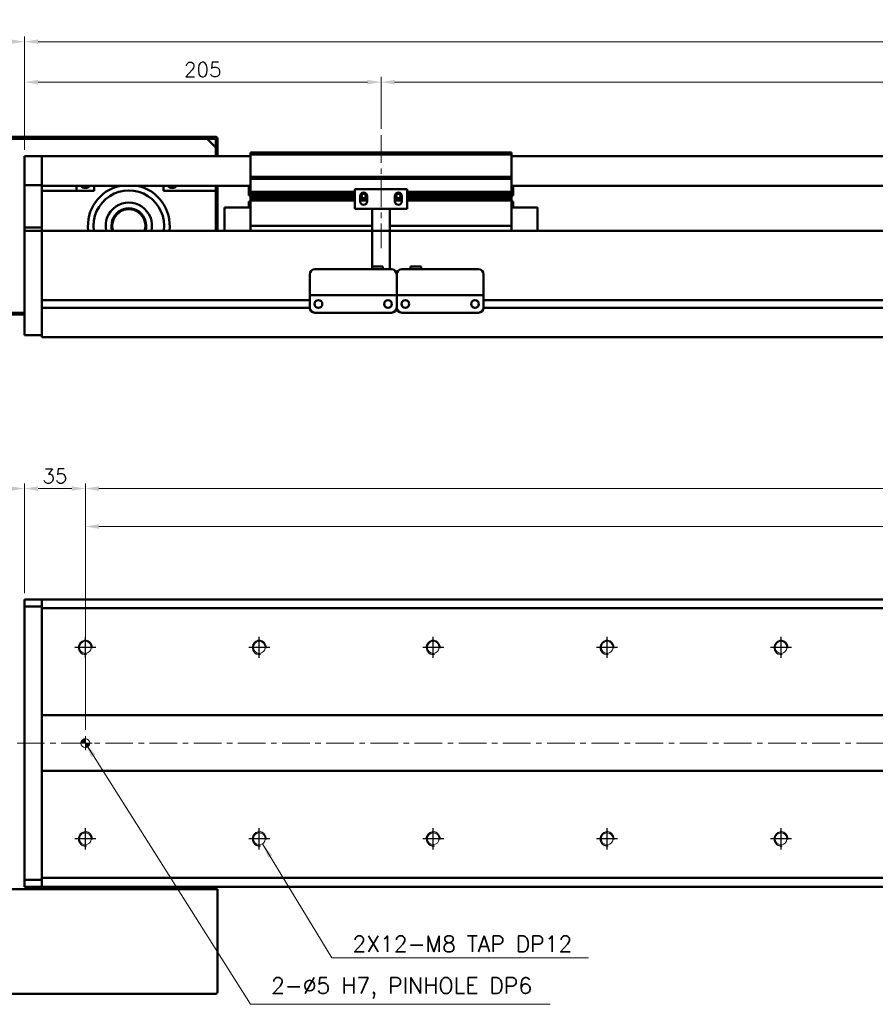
# Model space of a CAD drawing. Header units: millimetres. Extents: x 46891 to 51038, y 6223 to 10291.
# Tile 3 of 6: x 48797 to 49289, y 8918 to 9484. Entities that reach past the tile are written whole.
import ezdxf

# ---------------------------------------------------------------- set-up
doc = ezdxf.new("R2010")
doc.units = ezdxf.units.MM
doc.header["$LTSCALE"] = 0.5
doc.linetypes.add('CENTER', pattern=[50.8, 31.75, -6.35, 6.35, -6.35])
doc.layers.get('0').update_dxf_attribs({"lineweight": 20})
doc.layers.add('1', color=1, linetype='CENTER', lineweight=13)
doc.layers.add('외형선(ISO)', color=7, linetype='Continuous', lineweight=50)
doc.layers.add('C', color=1, linetype='CENTER')
doc.layers.add('DIM', color=4, linetype='Continuous')
doc.styles.add('DSR TEXT', font='romans.shx', dxfattribs={"bigfont": 'whgtxt.shx'})
doc.styles.get("Standard").update_dxf_attribs({"font": 'romans.shx', "bigfont": 'whgtxt.shx'})
doc.dimstyles.new('DSR', dxfattribs={"dimscale": 2, "dimtxt": 3, "dimasz": 3, "dimexe": 0.5, "dimexo": 0.5, "dimgap": 0.5, "dimtad": 1, "dimdsep": 46, "dimtxsty": 'Standard', "dimcen": 2.5, "dimclrd": 4, "dimclre": 4, "dimclrt": 2, "dimadec": 0, "dimazin": 2, "dimtfac": 1, "dimtmove": 0, "dimatfit": 3, "dimfxl": 0, "dimlwd": -1, "dimlwe": -1, "dimarcsym": 0})

# ---------------------------------------------------------------- blocks, each defined once
blk = doc.blocks.new('*D121')
at = {"color": 1, "linetype": 'ByBlock'}
for p, q in [((48799.5, 9409.41), (48799.5, 9451.32)), ((49004.5, 9421.41), (49004.5, 9451.32)), ((48807.3, 9448.32), (48996.7, 9448.32))]:
    blk.add_line(p, q, dxfattribs=at)
at = {"color": 1}
for points in [[(48807.3, 9449.62), (48807.3, 9447.02), (48799.5, 9448.32)], [(48996.7, 9449.62), (48996.7, 9447.02), (49004.5, 9448.32)]]:
    blk.add_solid(points, dxfattribs=at)
at = {"layer": 'Defpoints', "color": 0}
for p in [(49004.5, 9448.32), (49004.5, 9417.81), (48799.5, 9405.81)]:
    blk.add_point(p, dxfattribs=at)
at = {"color": 3, "insert": (48902, 9455.52), "char_height": 8.4, "attachment_point": 5, "style": 'DSR TEXT'}
blk.add_mtext('205', dxfattribs=at)
blk = doc.blocks.new('*D122')
at = {"color": 1, "linetype": 'ByBlock'}
for p, q in [((49004.5, 9421.41), (49004.5, 9451.32)), ((49804.5, 9421.41), (49804.5, 9451.32)), ((49012.3, 9448.32), (49796.7, 9448.32))]:
    blk.add_line(p, q, dxfattribs=at)
at = {"color": 1}
for points in [[(49012.3, 9449.62), (49012.3, 9447.02), (49004.5, 9448.32)], [(49796.7, 9449.62), (49796.7, 9447.02), (49804.5, 9448.32)]]:
    blk.add_solid(points, dxfattribs=at)
at = {"layer": 'Defpoints', "color": 0}
for p in [(49804.5, 9448.32), (49004.5, 9417.81), (49804.5, 9417.81)]:
    blk.add_point(p, dxfattribs=at)
at = {"color": 3, "insert": (49404.5, 9455.52), "char_height": 8.4, "attachment_point": 5, "style": 'DSR TEXT'}
blk.add_mtext('STROKE : 800', dxfattribs=at)
blk = doc.blocks.new('*D124')
at = {"color": 1, "linetype": 'ByBlock'}
for p, q in [((48799.5, 9409.41), (48799.5, 9474.57)), ((49969.5, 9409.41), (49969.5, 9474.57)), ((49961.7, 9471.57), (48807.3, 9471.57))]:
    blk.add_line(p, q, dxfattribs=at)
at = {"color": 1}
for points in [[(48807.3, 9472.87), (48807.3, 9470.27), (48799.5, 9471.57)], [(49961.7, 9472.87), (49961.7, 9470.27), (49969.5, 9471.57)]]:
    blk.add_solid(points, dxfattribs=at)
at = {"layer": 'Defpoints', "color": 0}
for p in [(48799.5, 9471.57), (48799.5, 9405.81), (49969.5, 9405.81)]:
    blk.add_point(p, dxfattribs=at)
at = {"color": 3, "insert": (49384.5, 9478.77), "char_height": 8.4, "attachment_point": 5, "style": 'DSR TEXT'}
blk.add_mtext('1170', dxfattribs=at)
blk = doc.blocks.new('*D125')
at = {"color": 1, "linetype": 'ByBlock'}
for p, q in [((48669.5, 9419.41), (48669.5, 9474.57)), ((48799.5, 9409.41), (48799.5, 9474.57)), ((48791.7, 9471.57), (48677.3, 9471.57))]:
    blk.add_line(p, q, dxfattribs=at)
at = {"color": 1}
for points in [[(48677.3, 9472.87), (48677.3, 9470.27), (48669.5, 9471.57)], [(48791.7, 9472.87), (48791.7, 9470.27), (48799.5, 9471.57)]]:
    blk.add_solid(points, dxfattribs=at)
at = {"layer": 'Defpoints', "color": 0}
for p in [(48669.5, 9471.57), (48669.5, 9415.81), (48799.5, 9405.81)]:
    blk.add_point(p, dxfattribs=at)
at = {"color": 3, "insert": (48734.5, 9478.77), "char_height": 8.4, "attachment_point": 5, "style": 'DSR TEXT'}
blk.add_mtext('130', dxfattribs=at)
blk = doc.blocks.new('A$C33E56CC6')
h = blk.add_hatch()
h.set_pattern_fill('ANSI31', color=256, style=0)
h.set_pattern_definition([(45, (-7065.45672, -6508.5399), (-0.0883883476, 0.0883883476), [])])
h.paths.add_polyline_path([(4, 6.5, 0.414214), (1.5, 4), (4, 4)])
h.paths.add_polyline_path([(6.5, 4), (4, 4), (4, 1.5, 0.414214)])
blk.add_circle((4, 4), 2.5)
at = {"layer": '1'}
for p, q in [((4, 0), (4, 8)), ((0, 4), (8, 4))]:
    blk.add_line(p, q, dxfattribs=at)
blk = doc.blocks.new('tap8')
blk.add_circle((0, 0), 3.4)
at = {"layer": 'C', "color": 1, "linetype": 'CENTER'}
for p, q in [((0, -6.05), (0, 6.05)), ((-6.05, 0), (6.05, 0))]:
    blk.add_line(p, q, dxfattribs=at)
at = {"layer": 'DIM', "color": 3}
blk.add_arc((0, 0), 4, 263.8455, 189.4314, dxfattribs=at)
blk = doc.blocks.new('*D151')
at = {"color": 1, "linetype": 'ByBlock'}
for p, q in [((48799.5, 9154.53), (48799.5, 9217.74)), ((48826.7, 9214.74), (48807.3, 9214.74)), ((48834.5, 9133.07), (48834.5, 9217.74))]:
    blk.add_line(p, q, dxfattribs=at)
at = {"color": 1}
for points in [[(48807.3, 9216.04), (48807.3, 9213.44), (48799.5, 9214.74)], [(48826.7, 9216.04), (48826.7, 9213.44), (48834.5, 9214.74)]]:
    blk.add_solid(points, dxfattribs=at)
at = {"layer": 'Defpoints', "color": 0}
for p in [(48799.5, 9214.74), (48799.5, 9150.93), (48834.5, 9129.47)]:
    blk.add_point(p, dxfattribs=at)
at = {"color": 3, "insert": (48817, 9221.94), "char_height": 8.4, "attachment_point": 5, "style": 'DSR TEXT'}
blk.add_mtext('35', dxfattribs=at)
blk = doc.blocks.new('*D152')
at = {"color": 1, "linetype": 'ByBlock'}
for p, q in [((48834.5, 9133.07), (48834.5, 9217.74)), ((48842.3, 9214.74), (49926.7, 9214.74)), ((49934.5, 9133.07), (49934.5, 9217.74))]:
    blk.add_line(p, q, dxfattribs=at)
at = {"color": 1}
for points in [[(48842.3, 9216.04), (48842.3, 9213.44), (48834.5, 9214.74)], [(49926.7, 9216.04), (49926.7, 9213.44), (49934.5, 9214.74)]]:
    blk.add_solid(points, dxfattribs=at)
at = {"layer": 'Defpoints', "color": 0}
for p in [(49934.5, 9214.74), (48834.5, 9129.47), (49934.5, 9129.47)]:
    blk.add_point(p, dxfattribs=at)
at = {"color": 3, "insert": (49384.5, 9221.94), "char_height": 8.4, "attachment_point": 5, "style": 'DSR TEXT'}
blk.add_mtext('11X100PITCH=1100', dxfattribs=at)
blk = doc.blocks.new('*D154')
at = {"color": 1, "linetype": 'ByBlock'}
for p, q in [((48834.5, 9076.03), (48834.5, 9195.93)), ((49934.5, 9076.03), (49934.5, 9195.93)), ((48842.3, 9192.93), (49926.7, 9192.93))]:
    blk.add_line(p, q, dxfattribs=at)
at = {"color": 1}
for points in [[(48842.3, 9194.23), (48842.3, 9191.63), (48834.5, 9192.93)], [(49926.7, 9194.23), (49926.7, 9191.63), (49934.5, 9192.93)]]:
    blk.add_solid(points, dxfattribs=at)
at = {"layer": 'Defpoints', "color": 0}
for p in [(49934.5, 9192.93), (48834.5, 9072.43), (49934.5, 9072.43)]:
    blk.add_point(p, dxfattribs=at)
at = {"color": 3, "insert": (49384.5, 9200.13), "char_height": 8.4, "attachment_point": 5, "style": 'DSR TEXT'}
blk.add_mtext('1100%%P0.02', dxfattribs=at)
blk = doc.blocks.new('*D155')
at = {"color": 1, "linetype": 'ByBlock'}
for p, q in [((48669.5, 8988.03), (48669.5, 9217.74)), ((48791.7, 9214.74), (48677.3, 9214.74)), ((48799.5, 9154.53), (48799.5, 9217.74))]:
    blk.add_line(p, q, dxfattribs=at)
at = {"color": 1}
for points in [[(48677.3, 9216.04), (48677.3, 9213.44), (48669.5, 9214.74)], [(48791.7, 9216.04), (48791.7, 9213.44), (48799.5, 9214.74)]]:
    blk.add_solid(points, dxfattribs=at)
at = {"layer": 'Defpoints', "color": 0}
for p in [(48669.5, 9214.74), (48799.5, 9150.93), (48669.5, 8984.43)]:
    blk.add_point(p, dxfattribs=at)
at = {"color": 3, "insert": (48734.5, 9221.94), "char_height": 8.4, "attachment_point": 5, "style": 'DSR TEXT'}
blk.add_mtext('130', dxfattribs=at)

msp = doc.modelspace()

# ---------------------------------------------------------------- linework, layer by layer
at = {"layer": '1'}
for p, q in [((49004.50234, 9417.81317), (49004.50234, 9352.81317)), ((49979.50234, 9068.42724), (48789.50234, 9068.42724))]:
    msp.add_line(p, q, dxfattribs=at)
at = {"layer": '외형선(ISO)'}
for p, q in [((48909.50234, 9416.81317), (48670.50234, 9416.81317)), ((48671.00234, 9415.81317), (48909.00234, 9415.81317)), ((48904.50234, 9415.81317), (48775.50234, 9415.81317)), ((48904.50234, 9415.81317), (48909.50234, 9410.81317)), ((48909.50234, 9415.31317), (48909.50234, 9407.81317)), ((48909.50234, 9405.81317), (48909.50234, 9410.81317)), ((48910.50234, 9407.81317), (48910.50234, 9415.81317)), ((48799.50234, 9405.81317), (48799.50234, 9403.81317)), ((48809.50234, 9405.81317), (48799.50234, 9405.81317)), ((48809.50234, 9403.81317), (48809.50234, 9405.81317)), ((48929.50234, 9405.81317), (48809.50234, 9405.81317)), ((48809.50234, 9405.81317), (48809.50234, 9403.81317)), ((48909.50234, 9407.81317), (48910.50234, 9407.81317)), ((48910.50234, 9407.81317), (48910.50234, 9405.81317)), ((48929.50234, 9406.81317), (48929.50234, 9407.81317)), ((49079.50234, 9407.81317), (48929.50234, 9407.81317)), ((48929.50234, 9393.81317), (48929.50234, 9406.81317)), ((48929.50234, 9406.81317), (49079.50234, 9406.81317)), ((49079.50234, 9407.81317), (49079.50234, 9406.81317)), ((49079.50234, 9406.81317), (49079.50234, 9393.81317)), ((49959.50234, 9405.81317), (49079.50234, 9405.81317)), ((48799.50234, 9402.30045), (48799.50234, 9403.81317)), ((48799.50234, 9401.80147), (48799.50234, 9402.30045)), ((48799.50234, 9401.80147), (48799.50234, 9400.26088)), ((48799.50234, 9400.26088), (48799.50234, 9397.27629)), ((48809.50234, 9403.81317), (48809.50234, 9402.30045)), ((48809.50234, 9402.30045), (48809.50234, 9403.81317)), ((48809.50234, 9402.30045), (48809.50234, 9401.80147)), ((48809.50234, 9401.80147), (48809.50234, 9402.30045)), ((48809.50234, 9400.26088), (48809.50234, 9401.80147)), ((48809.50234, 9401.80147), (48809.50234, 9400.26088)), ((48809.50234, 9397.27629), (48809.50234, 9400.26088)), ((48809.50234, 9400.26088), (48809.50234, 9397.27629)), ((48799.50234, 9389.49884), (48799.50234, 9397.27629)), ((48809.50234, 9397.27629), (48809.50234, 9389.49884)), ((48809.50234, 9389.49884), (48809.50234, 9397.27629)), ((48929.50234, 9392.81317), (48929.50234, 9393.81317)), ((48929.50234, 9393.81317), (49079.50234, 9393.81317)), ((49079.50234, 9393.81317), (49079.50234, 9392.81317)), ((48799.50234, 9389.13986), (48799.50234, 9389.49884)), ((48799.50234, 9364.73623), (48799.50234, 9389.13986)), ((48809.50234, 9389.13986), (48799.50234, 9389.13986)), ((48809.50234, 9389.49884), (48809.50234, 9389.13986)), ((48809.50234, 9389.13986), (48809.50234, 9364.73623)), ((48929.50234, 9388.81317), (48809.50234, 9388.81317)), ((48829.50234, 9388.81317), (48829.50234, 9385.81317)), ((48839.50234, 9388.81317), (48839.50234, 9385.81317)), ((48879.50234, 9385.81317), (48879.50234, 9388.81317)), ((48909.50234, 9388.81317), (48909.50234, 9385.81317)), ((48910.50234, 9362.81317), (48910.50234, 9388.81317)), ((48928.50234, 9383.21317), (48928.50234, 9388.81317)), ((48929.50234, 9391.81317), (48929.50234, 9392.81317)), ((48929.50234, 9392.81317), (49079.50234, 9392.81317)), ((48929.50234, 9385.31317), (48929.50234, 9391.81317)), ((49079.50234, 9392.81317), (49079.50234, 9391.81317)), ((49079.50234, 9391.81317), (49079.50234, 9385.31317)), ((49959.50234, 9388.81317), (49079.50234, 9388.81317)), ((49080.50234, 9388.81317), (49080.50234, 9383.21317)), ((48839.50234, 9385.81317), (48809.50234, 9385.81317)), ((48909.50234, 9385.81317), (48879.50234, 9385.81317)), ((48909.50234, 9362.81317), (48909.50234, 9385.81317)), ((48928.50234, 9383.21317), (48929.50234, 9383.21317)), ((48929.50234, 9384.81317), (48929.50234, 9385.31317)), ((48929.50234, 9385.31317), (48989.50234, 9385.31317)), ((48929.50234, 9384.31317), (48929.50234, 9384.81317)), ((48929.50234, 9384.81317), (48989.50234, 9384.81317)), ((48929.50234, 9383.31317), (48929.50234, 9384.31317)), ((48929.50234, 9384.31317), (48989.50234, 9384.31317)), ((48929.50234, 9382.81317), (48929.50234, 9383.31317)), ((48929.50234, 9383.31317), (48989.50234, 9383.31317)), ((48929.50234, 9382.31317), (48929.50234, 9382.81317)), ((48929.50234, 9382.81317), (48989.50234, 9382.81317)), ((48929.50234, 9381.31317), (48929.50234, 9382.31317)), ((48929.50234, 9382.31317), (48989.50234, 9382.31317)), ((49019.50234, 9386.81317), (48989.50234, 9386.81317)), ((48989.50234, 9375.41317), (48989.50234, 9386.81317)), ((48992.50234, 9379.81317), (48992.50234, 9382.81317)), ((48992.50234, 9382.81317), (48993.27284, 9382.81317)), ((48992.50234, 9382.31317), (48993.3791, 9382.31317)), ((48992.56585, 9383.31317), (48993.3791, 9383.31317)), ((48993.17946, 9384.31317), (48995.82522, 9384.31317)), ((48995.62558, 9383.31317), (48996.43883, 9383.31317)), ((48995.62558, 9382.31317), (48996.50234, 9382.31317)), ((48995.73184, 9382.81317), (48996.50234, 9382.81317)), ((48996.50234, 9382.81317), (48996.50234, 9379.81317)), ((49012.50234, 9379.81317), (49012.50234, 9382.81317)), ((49012.50234, 9382.81317), (49013.27284, 9382.81317)), ((49012.50234, 9382.31317), (49013.3791, 9382.31317)), ((49012.56585, 9383.31317), (49013.3791, 9383.31317)), ((49013.17946, 9384.31317), (49015.82522, 9384.31317)), ((49015.62558, 9383.31317), (49016.43883, 9383.31317)), ((49015.62558, 9382.31317), (49016.50234, 9382.31317)), ((49015.73184, 9382.81317), (49016.50234, 9382.81317)), ((49016.50234, 9382.81317), (49016.50234, 9379.81317)), ((49019.50234, 9386.81317), (49019.50234, 9375.41317)), ((49019.50234, 9385.31317), (49079.50234, 9385.31317)), ((49019.50234, 9384.81317), (49079.50234, 9384.81317)), ((49019.50234, 9384.31317), (49079.50234, 9384.31317)), ((49019.50234, 9383.31317), (49079.50234, 9383.31317)), ((49019.50234, 9382.81317), (49079.50234, 9382.81317)), ((49019.50234, 9382.31317), (49079.50234, 9382.31317)), ((49079.50234, 9385.31317), (49079.50234, 9384.81317)), ((49079.50234, 9384.81317), (49079.50234, 9384.31317)), ((49079.50234, 9384.31317), (49079.50234, 9383.31317)), ((49079.50234, 9383.31317), (49079.50234, 9382.81317)), ((49080.50234, 9383.21317), (49079.50234, 9383.21317)), ((49079.50234, 9382.81317), (49079.50234, 9382.31317)), ((49079.50234, 9382.31317), (49079.50234, 9381.31317)), ((48928.50234, 9379.78317), (48928.50234, 9376.31317)), ((48929.49295, 9379.78317), (48928.50234, 9379.78317)), ((48929.50234, 9380.81317), (48929.50234, 9381.31317)), ((48929.50234, 9381.31317), (48989.50234, 9381.31317)), ((48929.50234, 9380.31317), (48929.50234, 9380.81317)), ((48929.50234, 9380.81317), (48989.50234, 9380.81317)), ((48929.50234, 9366.81317), (48929.50234, 9380.31317)), ((48929.50234, 9380.31317), (48989.50234, 9380.31317)), ((48992.50234, 9381.31317), (48996.50234, 9381.31317)), ((48992.50234, 9380.81317), (48996.50234, 9380.81317)), ((48992.50234, 9380.31317), (48996.50234, 9380.31317)), ((49012.50234, 9381.31317), (49016.50234, 9381.31317)), ((49012.50234, 9380.81317), (49016.50234, 9380.81317)), ((49012.50234, 9380.31317), (49016.50234, 9380.31317)), ((49019.50234, 9381.31317), (49079.50234, 9381.31317)), ((49019.50234, 9380.81317), (49079.50234, 9380.81317)), ((49019.50234, 9380.31317), (49079.50234, 9380.31317)), ((49079.50234, 9381.31317), (49079.50234, 9380.81317)), ((49079.50234, 9380.81317), (49079.50234, 9380.31317)), ((49079.50234, 9380.31317), (49079.50234, 9366.81317)), ((49080.50234, 9379.78317), (49079.51173, 9379.78317)), ((49080.50234, 9376.31317), (49080.50234, 9379.78317)), ((48914.50234, 9376.31317), (48914.50234, 9362.81317)), ((48929.50234, 9376.31317), (48914.50234, 9376.31317)), ((48999.50234, 9375.41317), (48989.50234, 9375.41317)), ((48999.50234, 9375.91317), (48999.50234, 9375.41317)), ((49009.50234, 9375.41317), (48999.50234, 9375.41317)), ((48999.50234, 9373.31317), (48999.50234, 9375.41317)), ((48999.50234, 9373.31317), (48999.50234, 9342.31336)), ((49009.50234, 9375.41317), (49009.50234, 9375.91317)), ((49019.50234, 9375.41317), (49009.50234, 9375.41317)), ((49009.50234, 9375.41317), (49009.50234, 9373.31317)), ((49009.50234, 9340.81336), (49009.50234, 9373.31317)), ((49079.50234, 9376.31317), (49094.50234, 9376.31317)), ((49094.50234, 9362.81317), (49094.50234, 9376.31317)), ((48929.50234, 9366.81317), (48929.50234, 9365.81317)), ((48929.50234, 9362.81317), (48929.50234, 9365.81317)), ((48929.50234, 9365.81317), (48999.50234, 9365.81317)), ((49009.50234, 9365.81317), (49079.50234, 9365.81317)), ((49079.50234, 9365.81317), (49079.50234, 9366.81317)), ((49079.50234, 9365.81317), (49079.50234, 9362.81317)), ((48799.50234, 9362.81317), (48799.50234, 9364.73623)), ((48809.50234, 9364.73623), (48799.50234, 9364.73623)), ((48799.50234, 9362.81317), (48799.50234, 9359.81317)), ((48809.50234, 9362.81317), (48799.50234, 9362.81317)), ((48799.50234, 9308.05581), (48799.50234, 9359.81317)), ((48809.50234, 9364.73623), (48809.50234, 9362.81317)), ((48809.50234, 9362.81317), (48809.50234, 9359.81317)), ((48809.50234, 9362.81317), (49959.50234, 9362.81317)), ((48809.50234, 9359.81317), (48809.50234, 9362.81317)), ((48809.50234, 9323.26317), (48809.50234, 9359.81317)), ((48809.50234, 9359.81317), (48809.50234, 9308.05581)), ((48963.50234, 9327.81336), (48963.50234, 9337.81336)), ((48966.50234, 9340.81336), (49010.50234, 9340.81336)), ((48999.50234, 9342.31336), (48999.50234, 9340.81336)), ((48999.50234, 9342.31336), (49005.50234, 9342.31336)), ((49005.50234, 9342.31336), (49005.50234, 9340.81336)), ((49013.50234, 9327.81336), (49013.50234, 9337.81336)), ((49013.50234, 9337.81336), (49013.50234, 9327.81336)), ((49016.50234, 9340.81336), (49060.50234, 9340.81336)), ((49027.50234, 9342.31336), (49021.50234, 9342.31336)), ((49021.50234, 9340.81336), (49021.50234, 9342.31336)), ((49027.50234, 9340.81336), (49027.50234, 9342.31336)), ((49063.50234, 9337.81336), (49063.50234, 9327.81336)), ((48963.50234, 9327.81336), (48963.50234, 9325.81336)), ((48963.50234, 9325.81333), (48963.50234, 9325.81336)), ((48963.50234, 9325.81336), (49013.50234, 9325.81336)), ((48963.50234, 9325.31333), (48963.50234, 9325.81333)), ((48976.00234, 9325.81333), (49001.00234, 9325.81333)), ((49013.50234, 9327.81336), (49013.50234, 9325.81336)), ((49013.50234, 9325.81336), (49013.50234, 9327.81336)), ((49013.50234, 9325.81333), (49013.50234, 9325.81336)), ((49013.50234, 9325.81336), (49063.50234, 9325.81336)), ((49013.50234, 9325.81336), (49013.50234, 9325.81333)), ((49013.50234, 9325.31333), (49013.50234, 9325.81333)), ((49013.50234, 9325.81333), (49016.27284, 9325.81333)), ((49013.50234, 9325.81333), (49013.50234, 9325.31333)), ((49018.73184, 9325.81333), (49021.00234, 9325.81333)), ((49026.00234, 9325.81333), (49051.00234, 9325.81333)), ((49056.00234, 9325.81333), (49058.27284, 9325.81333)), ((49060.73184, 9325.81333), (49063.50234, 9325.81333)), ((49063.50234, 9325.81336), (49063.50234, 9327.81336)), ((49063.50234, 9325.81336), (49063.50234, 9325.81333)), ((49063.50234, 9325.81333), (49063.50234, 9325.31333)), ((48809.50234, 9323.06317), (48963.50234, 9323.06317)), ((48963.50234, 9318.81333), (48963.50234, 9325.31333)), ((48968.47553, 9323.06317), (48968.52915, 9323.06317)), ((49008.47553, 9323.06317), (49008.52915, 9323.06317)), ((49013.50234, 9318.81333), (49013.50234, 9325.31333)), ((49013.50234, 9325.31333), (49013.50234, 9318.81333)), ((49018.47553, 9323.06317), (49018.52915, 9323.06317)), ((49058.47553, 9323.06317), (49058.52915, 9323.06317)), ((49063.50234, 9325.31333), (49063.50234, 9318.81333)), ((49063.50234, 9323.06317), (49767.50234, 9323.06317)), ((49063.50234, 9323.06317), (49767.50234, 9323.06317)), ((48670.50234, 9314.81317), (48799.50234, 9314.81317)), ((48799.50234, 9315.81317), (48671.00234, 9315.81317)), ((48775.50234, 9315.81317), (48799.50234, 9315.81317)), ((48809.50234, 9318.56317), (48963.51279, 9318.56317)), ((48809.50234, 9308.05581), (48809.50234, 9318.36317)), ((48966.50234, 9315.81333), (49010.50234, 9315.81333)), ((49013.49189, 9318.56317), (49013.51279, 9318.56317)), ((49016.50234, 9315.81333), (49060.50234, 9315.81333)), ((49063.49189, 9318.56317), (49767.51279, 9318.56317)), ((49063.49189, 9318.56317), (49767.51279, 9318.56317)), ((48799.50234, 9308.05581), (48799.50234, 9305.93449)), ((48799.50234, 9302.81317), (48799.50234, 9305.93449)), ((48809.50234, 9308.05581), (48809.50234, 9305.93449)), ((48809.50234, 9305.93449), (48809.50234, 9308.05581)), ((48809.50234, 9301.81317), (48809.50234, 9305.93449)), ((48809.50234, 9305.93449), (48809.50234, 9302.81317)), ((48799.50234, 9302.81317), (48809.50234, 9302.81317)), ((48809.50234, 9301.81317), (49959.50234, 9301.81317)), ((48799.50234, 9150.92724), (48799.50234, 9150.04856)), ((48809.50234, 9150.92724), (48799.50234, 9150.92724)), ((48809.50234, 9150.92724), (48809.50234, 9150.04856)), ((48809.50234, 9150.92724), (49959.50234, 9150.92724)), ((48809.50234, 9150.04856), (48809.50234, 9150.92724)), ((48799.50234, 9146.92724), (48799.50234, 9150.04856)), ((48799.50234, 9146.92724), (48809.50234, 9146.92724)), ((48799.50234, 8989.92724), (48799.50234, 9146.92724)), ((48809.50234, 9145.92724), (48809.50234, 9150.04856)), ((48809.50234, 9150.04856), (48809.50234, 9146.92724)), ((48809.50234, 9084.42724), (48809.50234, 9145.92724)), ((48809.50234, 9145.92724), (49959.50234, 9145.92724)), ((48809.50234, 9083.57369), (48809.50234, 9084.42724)), ((49959.50234, 9084.42724), (48809.50234, 9084.42724)), ((48809.50234, 9083.22013), (48809.50234, 9083.57369)), ((48809.50234, 9053.63435), (48809.50234, 9083.22013)), ((48809.50234, 9083.22013), (48809.50234, 9053.63435)), ((48809.50234, 9053.28079), (48809.50234, 9053.63435)), ((48809.50234, 9052.42724), (48809.50234, 9053.28079)), ((48809.50234, 8990.92724), (48809.50234, 9052.42724)), ((48809.50234, 9052.42724), (49959.50234, 9052.42724)), ((48809.50234, 8989.92724), (48799.50234, 8989.92724)), ((48799.50234, 8986.80592), (48799.50234, 8989.92724)), ((48799.50234, 8986.80592), (48799.50234, 8985.92724)), ((48809.50234, 8986.80592), (48809.50234, 8990.92724)), ((49959.50234, 8990.92724), (48809.50234, 8990.92724)), ((48809.50234, 8989.92724), (48809.50234, 8986.80592)), ((48809.50234, 8986.80592), (48809.50234, 8985.92724)), ((48809.50234, 8985.92724), (48809.50234, 8986.80592)), ((48670.50234, 8984.42724), (48909.50234, 8984.42724)), ((48809.50234, 8985.92724), (48799.50234, 8985.92724)), ((48809.50234, 8985.92724), (49959.50234, 8985.92724)), ((48809.50234, 8984.42724), (48809.50234, 8985.92724)), ((48909.50234, 8984.42724), (48909.50234, 8985.92724)), ((48909.50234, 8984.42724), (48910.50234, 8984.42724)), ((48910.50234, 8925.42724), (48910.50234, 8984.42724)), ((48670.50234, 8924.42724), (48909.50234, 8924.42724))]:
    msp.add_line(p, q, dxfattribs=at)
for centre in [(48968.50234, 9320.81332), (49008.50234, 9320.81332), (49018.50234, 9320.81332), (49058.50234, 9320.81332)]:
    msp.add_circle(centre, 2.25, dxfattribs=at)
for centre, radius, start, end in [((48909.50234, 9415.81317), 1, 0, 90), ((48909.00234, 9415.31317), 0.5, 0, 90), ((48834.50234, 9390.81317), 3.3235, 216.9971457, 323.0028543), ((48859.50234, 9365.81317), 23.5, 101.8402739, 187.3343689), ((48859.50234, 9365.81317), 23.5, 352.6656311, 78.1597261), ((48884.50234, 9390.81317), 3.3235, 216.9971457, 323.0028543), ((48859.50234, 9365.81317), 20.3, 351.5015155, 188.4984845), ((48994.50234, 9382.81317), 2, 0, 180), ((48994.50234, 9382.81317), 1.2295, 156.0042187, 180), ((48994.50234, 9382.81317), 1.2295, 156.0042187, 180), ((48994.50234, 9382.81317), 1.2295, 180, 203.9957813), ((48994.50234, 9382.81317), 1.2295, 180, 203.9957813), ((48994.50234, 9382.81317), 1.2295, 23.9957813, 156.0042187), ((48994.50234, 9382.81317), 1.2295, 23.9957813, 156.0042187), ((48994.50234, 9382.81317), 1.2295, 203.9957813, 336.0042187), ((48994.50234, 9382.81317), 1.2295, 203.9957813, 336.0042187), ((48994.50234, 9382.81317), 1.2295, 0, 23.9957813), ((48994.50234, 9382.81317), 1.2295, 0, 23.9957813), ((48994.50234, 9382.81317), 1.2295, 336.0042187, 0), ((48994.50234, 9382.81317), 1.2295, 336.0042187, 0), ((49014.50234, 9382.81317), 2, 0, 180), ((49014.50234, 9382.81317), 1.2295, 156.0042187, 180), ((49014.50234, 9382.81317), 1.2295, 156.0042187, 180), ((49014.50234, 9382.81317), 1.2295, 180, 203.9957813), ((49014.50234, 9382.81317), 1.2295, 180, 203.9957813), ((49014.50234, 9382.81317), 1.2295, 23.9957813, 156.0042187), ((49014.50234, 9382.81317), 1.2295, 23.9957813, 156.0042187), ((49014.50234, 9382.81317), 1.2295, 203.9957813, 336.0042187), ((49014.50234, 9382.81317), 1.2295, 203.9957813, 336.0042187), ((49014.50234, 9382.81317), 1.2295, 0, 23.9957813), ((49014.50234, 9382.81317), 1.2295, 0, 23.9957813), ((49014.50234, 9382.81317), 1.2295, 336.0042187, 0), ((49014.50234, 9382.81317), 1.2295, 336.0042187, 0), ((48859.50234, 9365.81317), 13.3, 346.9639597, 193.0360403), ((48926.87434, 9381.71317), 3.253, 323.6085696, 323.8883105), ((48994.50234, 9379.81317), 2, 180, 0), ((49014.50234, 9379.81317), 2, 180, 0), ((49082.13034, 9381.71317), 3.253, 216.1116895, 216.3914304), ((48859.50234, 9365.81317), 10, 342.5423969, 197.4576031), ((48859.50234, 9365.81317), 9.5, 341.5915198, 198.4084802), ((48966.50234, 9337.81336), 3, 90, 180), ((49010.50234, 9337.81336), 3, 0, 90), ((49016.50234, 9337.81336), 3, 90, 180), ((49060.50234, 9337.81336), 3, 0, 90), ((48966.50234, 9318.81333), 3, 180, 270), ((49010.50234, 9318.81333), 3, 270, 0), ((49016.50234, 9318.81333), 3, 180, 270), ((49060.50234, 9318.81333), 3, 270, 0), ((48909.50234, 8925.42724), 1, 270, 0)]:
    msp.add_arc(centre, radius, start, end, dxfattribs=at)
for centre, major_axis, start_param, end_param in [((49017.50234, 9325.81335), (-1.2295, 0), 3.146445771, 6.288038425), ((49023.50234, 9325.81335), (-2.5, 0), 3.145419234, 6.287011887), ((49053.50234, 9325.81335), (-2.5, 0), 3.143524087, 6.28511674), ((49059.50234, 9325.81335), (-1.2295, 0), 3.144519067, 6.286111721)]:
    msp.add_ellipse(centre, major_axis=major_axis, ratio=0.00001, start_param=start_param, end_param=end_param, dxfattribs=at)

# ---------------------------------------------------------------- block references
at = {"rotation": 90}
for p in [(48834.50234, 9123.42724), (48934.50234, 9123.42724), (49034.50234, 9123.42724), (49134.50234, 9123.42724), (49234.50234, 9123.42724), (48834.50234, 9013.42724), (48934.50234, 9013.42724), (49034.50234, 9013.42724), (49134.50234, 9013.42724), (49234.50234, 9013.42724)]:
    msp.add_blockref('tap8', p, dxfattribs=at)
msp.add_blockref('A$C33E56CC6', (48830.50234, 9064.42724))

# ---------------------------------------------------------------- texts
at = {"color": 3, "char_height": 9.24, "attachment_point": 7, "style": 'DSR TEXT'}
for s, insert in [('2X12-M8 TAP DP12', (48988.11965, 8948.40533)), ('2-%%C5 H7, PINHOLE DP6', (48941.281, 8921.63068))]:
    msp.add_mtext(s, dxfattribs=dict(at, insert=insert))

# ---------------------------------------------------------------- dimensions: what is measured, and where the dimension line sits
for base, p1, p2, picture, middle in [((48669.50234, 9471.57296), (48799.50234, 9405.81317), (48669.50234, 9415.81317), '*D125', (48734.50234, 9478.77296)), ((48799.50234, 9471.57296), (49969.50234, 9405.81317), (48799.50234, 9405.81317), '*D124', (49384.50234, 9478.77296)), ((49004.50234, 9448.31988), (48799.50234, 9405.81317), (49004.50234, 9417.81317), '*D121', (48902.00234, 9455.51988)), ((48669.50234, 9214.73712), (48799.50234, 9150.92724), (48669.50234, 8984.42724), '*D155', (48734.50234, 9221.93712)), ((48799.50234, 9214.73712), (48834.50234, 9129.47421), (48799.50234, 9150.92724), '*D151', (48817.00234, 9221.93712))]:
    dim = msp.add_linear_dim(base=base, p1=p1, p2=p2, dimstyle='DSR', override={"dimscale": 3, "dimtxt": 2.8, "dimasz": 2.600136, "dimexe": 1, "dimexo": 1.2, "dimgap": 1, "dimdec": 4, "dimtxsty": 'DSR TEXT', "dimclrd": 1, "dimclre": 1, "dimclrt": 3, "dimtdec": 4, "dimtix": 1})
    dim.commit()
    dim.dimension.update_dxf_attribs({"geometry": picture, "text_midpoint": middle})
for base, p1, p2, text, picture, middle in [((49804.50234, 9448.31988), (49004.50234, 9417.81317), (49804.50234, 9417.81317), 'STROKE : <>', '*D122', (49404.50234, 9455.51988)), ((49934.50234, 9214.73712), (48834.50234, 9129.47421), (49934.50234, 9129.47421), '11X100PITCH=<>', '*D152', (49384.50234, 9221.93712)), ((49934.50234, 9192.92511), (48834.50234, 9072.42724), (49934.50234, 9072.42724), '<>%%P0.02', '*D154', (49384.50234, 9200.12511))]:
    dim = msp.add_linear_dim(base=base, p1=p1, p2=p2, text=text, dimstyle='DSR', override={"dimscale": 3, "dimtxt": 2.8, "dimasz": 2.600136, "dimexe": 1, "dimexo": 1.2, "dimgap": 1, "dimdec": 4, "dimtxsty": 'DSR TEXT', "dimclrd": 1, "dimclre": 1, "dimclrt": 3, "dimtdec": 4, "dimtix": 1})
    dim.commit()
    dim.dimension.update_dxf_attribs({"geometry": picture, "text_midpoint": middle})

# ---------------------------------------------------------------- leaders
at = {"annotation_type": 0, "has_hookline": 1, "hookline_direction": 0}
for points, text_width in [([(48834.50234, 9068.42724), (48929.40055, 8918.33068), (48937.981, 8918.33068)], 160.4625), ([(48936.367, 9010.58417), (48976.2392, 8945.10533), (48984.81965, 8945.10533)], 135.575)]:
    msp.add_leader(points, dimstyle='DSR', override={"dimscale": 3.3, "dimtxt": 2.8, "dimasz": 2.600136, "dimexe": 1, "dimexo": 1.2, "dimgap": 1, "dimdec": 4, "dimtxsty": 'DSR TEXT', "dimclrd": 1, "dimclre": 1, "dimclrt": 3, "dimtdec": 4, "dimtix": 1}, dxfattribs=dict(at, text_width=text_width))

doc.saveas('drawing.dxf')
